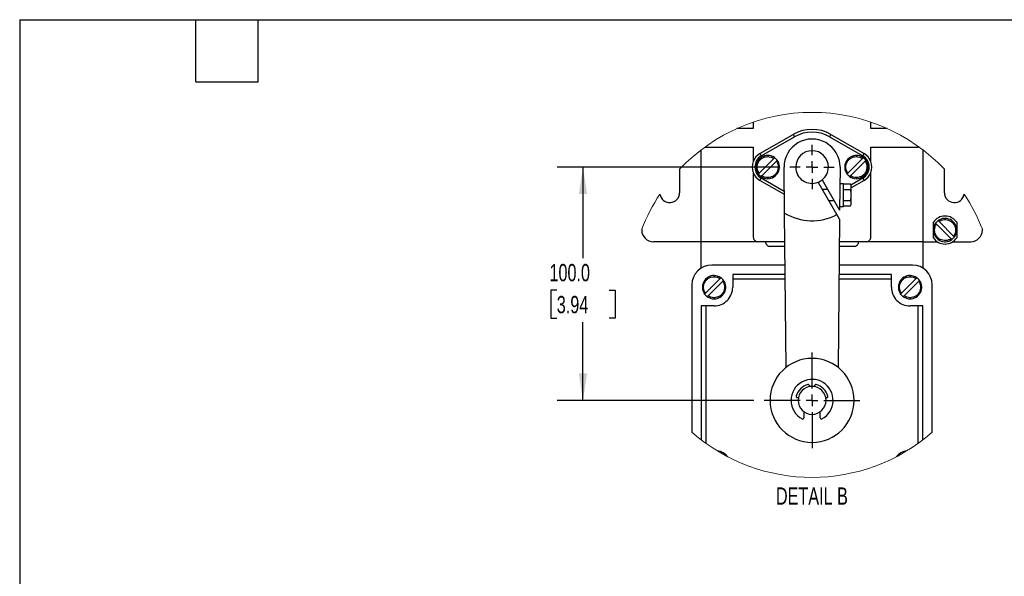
# Model space of a CAD drawing. Header units: millimetres. Extents: x 22 to 956, y 22 to 733.
# Tile 5 of 10: x 22 to 444, y 495 to 733. Entities that reach past the tile are written whole.
import ezdxf

# ---------------------------------------------------------------- set-up
doc = ezdxf.new("R2010")
doc.units = ezdxf.units.MM
doc.header["$LTSCALE"] = 3.5
doc.linetypes.add('CENTERX2', pattern=[20.32, 12.7, -2.54, 2.54, -2.54])
doc.layers.add('CENTER', color=40, linetype='CENTERX2')
doc.layers.add('DIMENSIONS', color=140, linetype='Continuous', lineweight=25)
doc.layers.add('TEXT', color=140, linetype='Continuous', lineweight=25)
doc.styles.add('SLDTEXTSTYLE0', font='TXT', dxfattribs={"width": 0.7})
doc.dimstyles.new('SLDDIMSTYLE2', dxfattribs={"dimtxt": 7.553027, "dimasz": 11.557, "dimexe": 0, "dimexo": 0.0625, "dimgap": 1.888257, "dimtad": 0, "dimtih": 1, "dimtoh": 1, "dimrnd": 1e-09, "dimzin": 4, "dimdsep": 46, "dimtxsty": 'SLDTEXTSTYLE0', "dimsah": 1, "dimcen": 0.09, "dimadec": 0, "dimazin": 1, "dimtfac": 1, "dimtofl": 0, "dimtmove": 0, "dimatfit": 3, "dimfxl": 0, "dimfrac": 2, "dimtolj": 1, "dimtzin": 12, "dimarcsym": 0})

# ---------------------------------------------------------------- blocks, each defined once
blk = doc.blocks.new('_D_27')
at = {"layer": 'DIMENSIONS'}
for p, q in [((347.87, 670.27), (252.56, 670.27)), ((263.67, 670.27), (263.67, 631.19)), ((252.45, 617.49), (249.91, 617.49)), ((249.91, 617.49), (249.91, 605.49)), ((274.9, 617.49), (277.43, 617.49)), ((277.43, 617.49), (277.43, 605.49)), ((249.91, 605.49), (252.45, 605.49)), ((263.67, 570.27), (263.67, 603.8)), ((277.43, 605.49), (274.9, 605.49)), ((336.87, 570.27), (252.56, 570.27))]:
    blk.add_line(p, q, dxfattribs=at)
for points in [[(263.67, 670.27), (261.9, 658.72), (265.45, 658.72)], [(263.67, 570.27), (265.45, 581.83), (261.9, 581.83)]]:
    blk.add_solid(points, dxfattribs=at)
at = {"layer": 'DIMENSIONS', "char_height": 7.408, "attachment_point": 1, "style": 'SLDTEXTSTYLE0'}
for s, insert in [('100.0', (249.31, 628.73)), ('3.94', (252.45, 615.04))]:
    blk.add_mtext(s, dxfattribs=dict(at, insert=insert))
blk = doc.blocks.new('SW_CENTERMARKSYMBOL_9')
at = {"layer": 'DIMENSIONS', "color": 0}
for p, q in [((0, 5.08), (0, 9.54)), ((-5.08, 0), (-9.54, 0)), ((0, 0), (-2.54, 0)), ((0, 0), (0, 2.54)), ((0, 0), (0, -2.54)), ((0, 0), (2.54, 0)), ((5.08, 0), (9.54, 0)), ((0, -5.08), (0, -9.54))]:
    blk.add_line(p, q, dxfattribs=at)
blk = doc.blocks.new('SW_CENTERMARKSYMBOL_10')
at = {"layer": 'CENTER', "color": 0}
for p, q in [((0, 5.08), (0, 20.54)), ((-5.08, 0), (-20.54, 0)), ((0, 0), (-2.54, 0)), ((0, 0), (0, 2.54)), ((0, 0), (0, -2.54)), ((0, 0), (2.54, 0)), ((5.08, 0), (20.54, 0)), ((0, -5.08), (0, -20.54))]:
    blk.add_line(p, q, dxfattribs=at)

msp = doc.modelspace()

# ---------------------------------------------------------------- linework, layer by layer
for p, q in [((336.671, 689.547), (336.671, 686.775)), ((387.044, 686.775), (387.044, 689.547)), ((336.671, 686.775), (329.651, 686.775)), ((339.532, 676.034), (353.782, 684.261)), ((353.782, 684.261), (354.357, 683.265)), ((369.932, 684.261), (369.357, 683.265)), ((369.932, 684.261), (384.182, 676.034)), ((394.064, 686.775), (387.044, 686.775)), ((340.107, 675.038), (354.357, 683.265)), ((369.357, 683.265), (383.607, 675.038)), ((314.357, 638.284), (314.357, 677.638)), ((316.357, 678.784), (336.671, 678.784)), ((336.671, 678.784), (336.671, 672.714)), ((339.532, 676.034), (340.107, 675.038)), ((342.857, 675.275), (342.857, 674.775)), ((380.857, 675.275), (380.857, 674.775)), ((383.607, 675.038), (384.182, 676.034)), ((387.044, 678.784), (407.357, 678.784)), ((387.044, 672.714), (387.044, 678.784)), ((409.357, 677.638), (409.357, 638.284)), ((339.16, 667.709), (345.423, 673.972)), ((346.554, 672.84), (340.292, 666.578)), ((377.16, 667.709), (383.423, 673.972)), ((384.554, 672.84), (378.292, 666.578)), ((305.107, 669.323), (305.107, 659.275)), ((336.671, 667.835), (336.671, 640.284)), ((350.054, 650.534), (349.858, 670.155)), ((373.857, 670.155), (373.673, 651.809)), ((387.044, 640.284), (387.044, 667.835)), ((418.607, 659.275), (418.607, 669.323)), ((339.532, 664.516), (340.107, 665.512)), ((349.975, 658.487), (339.532, 664.516)), ((349.961, 659.822), (340.107, 665.512)), ((342.857, 665.775), (342.857, 665.275)), ((372.481, 649.875), (364.455, 663.775)), ((366.188, 664.775), (373.673, 651.809)), ((373.788, 663.275), (375.284, 663.275)), ((375.284, 653.275), (375.284, 663.275)), ((378.3, 662.894), (375.284, 662.894)), ((378.657, 662.275), (378.3, 662.894)), ((383.607, 665.512), (378.493, 662.559)), ((384.182, 664.516), (378.657, 661.326)), ((380.857, 665.775), (380.857, 665.275)), ((383.607, 665.512), (384.182, 664.516)), ((366.188, 660.775), (368.497, 660.775)), ((375.284, 660.584), (378.3, 660.584)), ((378.657, 661.739), (378.657, 662.275)), ((378.657, 658.275), (378.657, 661.739)), ((371.384, 655.775), (369.074, 655.775)), ((375.284, 655.965), (378.3, 655.965)), ((378.3, 653.656), (378.657, 654.275)), ((378.657, 654.811), (378.657, 658.275)), ((378.657, 654.275), (378.657, 654.811)), ((350.715, 584.412), (350.054, 650.534)), ((375.284, 653.275), (373.688, 653.275)), ((375.284, 653.656), (378.3, 653.656)), ((373.634, 647.877), (372.481, 649.875)), ((373.634, 647.877), (372.999, 584.412)), ((413.857, 643.275), (413.857, 646.591)), ((421.423, 639.578), (415.16, 645.84)), ((416.292, 646.972), (422.554, 640.709)), ((423.857, 646.591), (423.857, 643.275)), ((288.857, 643.584), (288.857, 643.275)), ((414.357, 643.275), (413.857, 643.275)), ((413.857, 639.958), (413.857, 643.275)), ((423.857, 643.275), (423.357, 643.275)), ((423.857, 643.275), (423.857, 639.958)), ((434.857, 643.275), (434.857, 643.584)), ((314.357, 638.275), (293.857, 638.275)), ((338.671, 638.284), (314.357, 638.284)), ((314.357, 626.99), (314.357, 638.284)), ((350.177, 638.284), (338.671, 638.284)), ((385.044, 638.284), (373.538, 638.284)), ((409.357, 638.284), (385.044, 638.284)), ((409.357, 638.284), (409.357, 626.99)), ((409.357, 638.275), (415.541, 638.275)), ((422.174, 638.275), (429.857, 638.275)), ((350.197, 636.284), (343.857, 636.284)), ((379.857, 636.284), (373.518, 636.284)), ((350.277, 628.279), (318.857, 628.279)), ((404.857, 628.279), (373.438, 628.279)), ((316.16, 616.214), (322.423, 622.476)), ((323.554, 621.345), (317.292, 615.082)), ((319.857, 623.779), (319.857, 623.279)), ((350.317, 624.279), (327.857, 624.279)), ((327.857, 624.279), (327.857, 622.279)), ((327.857, 622.279), (327.857, 618.779)), ((350.337, 622.279), (327.857, 622.279)), ((395.857, 622.279), (373.378, 622.279)), ((395.857, 624.279), (373.398, 624.279)), ((395.857, 622.279), (395.857, 624.279)), ((395.857, 618.779), (395.857, 622.279)), ((400.16, 616.214), (406.423, 622.476)), ((407.554, 621.345), (401.292, 615.082)), ((403.857, 623.779), (403.857, 623.279)), ((310.357, 619.779), (310.357, 556.626)), ((413.357, 556.626), (413.357, 619.779)), ((319.857, 614.279), (319.857, 613.779)), ((403.857, 614.279), (403.857, 613.779)), ((314.357, 610.779), (314.357, 553.354)), ((316.357, 610.779), (314.357, 610.779)), ((316.357, 610.779), (316.357, 551.875)), ((319.857, 610.779), (316.357, 610.779)), ((407.357, 610.779), (403.857, 610.779)), ((407.357, 551.875), (407.357, 610.779)), ((409.357, 610.779), (407.357, 610.779)), ((409.357, 553.354), (409.357, 610.779)), ((360.732, 576.657), (360.816, 576.184)), ((362.899, 576.184), (362.983, 576.657)), ((355.949, 571.317), (355.475, 571.4)), ((368.24, 571.4), (367.766, 571.317)), ((358.357, 565.401), (358.357, 562.775)), ((365.357, 562.775), (365.357, 565.401)), ((361.837, 537.279), (361.878, 537.279))]:
    msp.add_line(p, q)
at = {"flags": 128}
for points in [[(315.953, 678.826), (315.967, 678.822), (316.357, 678.784)], [(407.762, 678.826), (407.748, 678.822), (407.357, 678.784)], [(345.423, 673.972), (345.543, 674.092), (345.65, 674.198), (345.73, 674.278), (345.774, 674.323), (345.782, 674.33)], [(346.913, 673.199), (346.893, 673.179), (346.836, 673.122), (346.748, 673.034), (346.638, 672.924), (346.554, 672.84)], [(383.423, 673.972), (383.543, 674.092), (383.65, 674.198), (383.73, 674.278), (383.774, 674.323), (383.782, 674.33)], [(384.913, 673.199), (384.893, 673.179), (384.836, 673.122), (384.748, 673.034), (384.638, 672.924), (384.554, 672.84)], [(338.802, 667.35), (338.822, 667.37), (338.878, 667.427), (338.966, 667.515), (339.077, 667.625), (339.16, 667.709)], [(376.802, 667.35), (376.822, 667.37), (376.878, 667.427), (376.966, 667.515), (377.077, 667.625), (377.16, 667.709)], [(340.292, 666.578), (340.172, 666.458), (340.065, 666.351), (339.985, 666.271), (339.941, 666.227), (339.933, 666.219)], [(378.292, 666.578), (378.172, 666.458), (378.065, 666.351), (377.985, 666.271), (377.941, 666.227), (377.933, 666.219)], [(415.16, 645.84), (415.04, 645.96), (414.934, 646.067), (414.854, 646.147), (414.809, 646.191), (414.802, 646.199)], [(415.933, 647.33), (415.953, 647.311), (416.01, 647.254), (416.098, 647.166), (416.208, 647.055), (416.292, 646.972)], [(421.782, 639.219), (421.762, 639.239), (421.705, 639.296), (421.617, 639.384), (421.507, 639.494), (421.423, 639.578)], [(422.554, 640.709), (422.675, 640.589), (422.781, 640.482), (422.861, 640.402), (422.905, 640.358), (422.913, 640.35)], [(322.423, 622.476), (322.543, 622.596), (322.65, 622.703), (322.73, 622.783), (322.774, 622.827), (322.782, 622.835)], [(323.913, 621.703), (323.893, 621.684), (323.836, 621.627), (323.748, 621.539), (323.638, 621.428), (323.554, 621.345)], [(406.423, 622.476), (406.543, 622.596), (406.65, 622.703), (406.73, 622.783), (406.774, 622.827), (406.782, 622.835)], [(407.913, 621.703), (407.893, 621.684), (407.836, 621.627), (407.748, 621.539), (407.638, 621.428), (407.554, 621.345)], [(315.802, 615.855), (315.822, 615.875), (315.878, 615.932), (315.966, 616.02), (316.077, 616.13), (316.16, 616.214)], [(399.802, 615.855), (399.822, 615.875), (399.878, 615.932), (399.966, 616.02), (400.077, 616.13), (400.16, 616.214)], [(317.292, 615.082), (317.172, 614.962), (317.065, 614.855), (316.985, 614.775), (316.941, 614.731), (316.933, 614.723)], [(401.292, 615.082), (401.172, 614.962), (401.065, 614.855), (400.985, 614.775), (400.941, 614.731), (400.933, 614.723)]]:
    msp.add_lwpolyline(points, dxfattribs=at)
at = {"color": 7, "linetype": 'Continuous', "lineweight": 18}
for centre, start, end in [((361.857, 615.496), 43.48577, 136.51423), ((361.857, 615.496), 146.45173, 158.9553), ((361.858, 615.496), 21.04472, 33.54825), ((361.857, 615.496), 228.82018, 311.17982)]:
    msp.add_arc(centre, 78.217, start, end, dxfattribs=at)
for centre, radius, start, end in [((361.857, 670.275), 16.15, 60.00002, 119.99998), ((361.857, 670.275), 15, 60.00004, 119.99996), ((361.857, 670.275), 12, 0.57295, 180.57299), ((342.857, 670.275), 6.65, 119.99991, 158.47692), ((342.857, 670.275), 5, 89.99997, 215.79313), ((342.857, 670.275), 5, 54.20693, 90), ((361.857, 670.275), 7, 0.00001, 179.99999), ((380.857, 670.275), 5, 89.99999, 215.79311), ((380.857, 670.275), 5, 54.20693, 90.00002), ((380.857, 670.275), 6.65, 21.52308, 60.00009), ((342.857, 670.275), 6.65, 158.47682, 201.52318), ((342.857, 670.275), 5.5, 119.99998, 240.00002), ((342.857, 670.275), 5, 270.00004, 35.79309), ((342.857, 670.275), 5, 35.79337, 54.20668), ((380.857, 670.275), 5, 270.00001, 35.79311), ((380.857, 670.275), 5.5, 299.99998, 60.00002), ((380.857, 670.275), 5, 35.7933, 54.2067), ((380.857, 670.275), 6.65, 338.47682, 21.52318), ((342.857, 670.275), 6.65, 201.52313, 239.99998), ((342.857, 670.275), 5, 215.79292, 234.20708), ((361.857, 670.275), 7, 179.99998, 291.78679), ((361.857, 670.275), 7, 308.2132, 0.00001), ((361.852, 670.275), 12.005, 359.42727, 0.57273), ((380.857, 670.275), 5, 215.793, 234.20705), ((380.857, 670.275), 6.65, 300.00002, 338.47687), ((342.857, 670.275), 5, 234.207, 269.99981), ((361.857, 670.275), 7, 291.78674, 308.21336), ((380.857, 670.275), 5, 234.207, 269.99979), ((300.871, 659.261), 4.236, 187.3079, 0.18868), ((422.843, 659.261), 4.236, 179.81132, 352.6921), ((361.857, 670.275), 23, 239.12399, 297.50809), ((418.857, 643.275), 6, 33.55727, 146.44273), ((418.857, 643.275), 5, 144.20697, 179.99997), ((418.857, 643.275), 5, 125.79311, 144.20689), ((418.857, 643.275), 5, 360, 125.7931), ((293.857, 643.275), 5, 179.99997, 269.99996), ((418.857, 643.275), 5, 179.99997, 305.79313), ((418.857, 643.275), 5, 324.20693, 0.00002), ((429.857, 643.275), 5, 270.00004, 0.00003), ((338.671, 640.284), 2, 179.99995, 270.00005), ((343.857, 638.284), 2, 179.99995, 270.00005), ((379.857, 638.284), 2, 269.99995, 0.00005), ((385.044, 640.284), 2, 269.99995, 0.00005), ((418.857, 643.275), 6, 213.55731, 326.44269), ((418.857, 643.275), 5, 305.79311, 324.20689), ((318.857, 619.779), 8.5, 90.00002, 179.99999), ((404.857, 619.779), 8.5, 0.00001, 89.99998), ((319.857, 618.779), 5, 90.00001, 215.79309), ((319.857, 618.779), 5, 54.20694, 89.99996), ((319.857, 618.779), 5, 270.00002, 35.79309), ((319.857, 618.779), 5, 35.793, 54.20699), ((403.857, 618.779), 5, 90.00001, 215.79309), ((403.857, 618.779), 5, 54.20694, 89.99996), ((403.857, 618.779), 5, 270.00002, 35.79309), ((403.857, 618.779), 5, 35.793, 54.20699), ((319.857, 618.779), 8, 270, 0.00001), ((403.857, 618.779), 8, 179.99999, 270), ((319.857, 618.779), 5, 215.79302, 234.20698), ((319.857, 618.779), 5, 234.20692, 269.99997), ((403.857, 618.779), 5, 215.79302, 234.20698), ((403.857, 618.779), 5, 234.20692, 269.99997), ((361.857, 570.275), 18, 90.00001, 269.99999), ((361.857, 570.275), 18, 270.00001, 89.99999), ((361.857, 570.275), 9, 118.07248, 241.92752), ((361.857, 570.275), 9, 298.07248, 118.0725), ((361.857, 570.275), 7, 104.41172, 165.58828), ((361.857, 570.275), 6, 90.00001, 269.99999), ((360.24, 576.57), 0.5, 9.99989, 104.41161), ((361.857, 570.275), 6, 270.00001, 89.99999), ((363.475, 576.57), 0.5, 75.5884, 170.00009), ((361.857, 570.275), 7, 14.41172, 75.58828), ((355.562, 571.893), 0.5, 165.58799, 260.00022), ((368.153, 571.893), 0.5, 279.99978, 14.41201), ((357.857, 562.775), 0.5, 241.92708, 0.00026), ((365.857, 562.775), 0.5, 179.99974, 298.07292), ((319.976, 541.032), 7.721, 40.7705, 80.52014), ((403.692, 541.114), 7.632, 99.23903, 139.47034)]:
    msp.add_arc(centre, radius, start, end)
for points, knots in [([(339.16, 667.709), (338.958, 668.056), (338.544, 668.763), (338.312, 669.993), (338.402, 671.231), (338.823, 672.386), (339.531, 673.389), (340.497, 674.17), (341.64, 674.68), (342.457, 674.744), (342.857, 674.775)], [0, 0, 0, 0, 0.12265569, 0.24999987, 0.37734396, 0.49999978, 0.62265587, 0.74999983, 0.87734388, 1, 1, 1, 1]), ([(342.857, 674.775), (343.316, 674.739), (344.232, 674.667), (345.026, 674.204), (345.423, 673.972)], [0, 0, 0, 0, 0.4999996, 1, 1, 1, 1]), ([(346.554, 672.84), (346.757, 672.494), (347.17, 671.787), (347.403, 670.556), (347.313, 669.318), (346.892, 668.164), (346.183, 667.16), (345.218, 666.38), (344.074, 665.869), (343.258, 665.806), (342.857, 665.775)], [0, 0, 0, 0, 0.122656, 0.2500002, 0.3773439, 0.5, 0.622656, 0.7500001, 0.8773441, 1, 1, 1, 1]), ([(377.16, 667.709), (376.958, 668.056), (376.544, 668.763), (376.312, 669.993), (376.402, 671.231), (376.823, 672.386), (377.531, 673.389), (378.497, 674.17), (379.64, 674.68), (380.457, 674.744), (380.857, 674.775)], [0, 0, 0, 0, 0.12265574, 0.24999993, 0.37734403, 0.49999985, 0.62265589, 0.75000001, 0.87734406, 1, 1, 1, 1]), ([(380.857, 674.775), (381.316, 674.739), (382.232, 674.667), (383.026, 674.204), (383.423, 673.972)], [0, 0, 0, 0, 0.4999999, 1, 1, 1, 1]), ([(384.554, 672.84), (384.757, 672.494), (385.17, 671.787), (385.403, 670.556), (385.313, 669.318), (384.892, 668.164), (384.183, 667.16), (383.218, 666.38), (382.074, 665.869), (381.258, 665.806), (380.857, 665.775)], [0, 0, 0, 0, 0.12265599, 0.25000013, 0.3773438, 0.49999994, 0.62265599, 0.74999991, 0.87734392, 1, 1, 1, 1]), ([(342.857, 665.775), (342.399, 665.811), (341.483, 665.882), (340.689, 666.346), (340.292, 666.578)], [0, 0, 0, 0, 0.5000003, 1, 1, 1, 1]), ([(380.857, 665.775), (380.399, 665.811), (379.483, 665.882), (378.689, 666.346), (378.292, 666.578)], [0, 0, 0, 0, 0.5, 1, 1, 1, 1]), ([(378.657, 661.739), (378.638, 661.935), (378.597, 662.344), (378.402, 662.705), (378.3, 662.894)], [0, 0, 0, 0, 0.4797363, 1, 1, 1, 1]), ([(378.3, 660.584), (378.4, 660.769), (378.595, 661.13), (378.637, 661.539), (378.657, 661.739)], [0, 0, 0, 0, 0.5103296, 1, 1, 1, 1]), ([(378.657, 658.275), (378.639, 658.662), (378.603, 659.444), (378.402, 660.201), (378.3, 660.584)], [0, 0, 0, 0, 0.4945115, 1, 1, 1, 1]), ([(378.3, 655.965), (378.4, 656.34), (378.602, 657.097), (378.639, 657.88), (378.657, 658.275)], [0, 0, 0, 0, 0.4954583, 1, 1, 1, 1]), ([(378.657, 654.811), (378.638, 655.007), (378.597, 655.415), (378.402, 655.777), (378.3, 655.965)], [0, 0, 0, 0, 0.47973765, 1, 1, 1, 1]), ([(378.3, 653.656), (378.4, 653.84), (378.595, 654.202), (378.637, 654.611), (378.657, 654.811)], [0, 0, 0, 0, 0.51032671, 1, 1, 1, 1]), ([(414.357, 643.275), (414.393, 643.733), (414.465, 644.65), (414.929, 645.443), (415.16, 645.84)], [0, 0, 0, 0, 0.4999997, 1, 1, 1, 1]), ([(416.292, 646.972), (416.639, 647.175), (417.346, 647.588), (418.576, 647.821), (419.814, 647.73), (420.968, 647.309), (421.972, 646.601), (422.753, 645.635), (423.263, 644.492), (423.326, 643.675), (423.357, 643.275)], [0, 0, 0, 0, 0.12265609, 0.24999983, 0.37734388, 0.50000003, 0.62265609, 0.75000018, 0.87734404, 1, 1, 1, 1]), ([(421.423, 639.578), (421.076, 639.375), (420.369, 638.962), (419.139, 638.729), (417.901, 638.82), (416.746, 639.24), (415.743, 639.949), (414.962, 640.914), (414.452, 642.058), (414.389, 642.874), (414.357, 643.275)], [0, 0, 0, 0, 0.122656, 0.2499998, 0.3773438, 0.5, 0.6226561, 0.75, 0.8773439, 1, 1, 1, 1]), ([(423.357, 643.275), (423.322, 642.816), (423.25, 641.9), (422.786, 641.106), (422.554, 640.709)], [0, 0, 0, 0, 0.5, 1, 1, 1, 1]), ([(316.16, 616.214), (315.958, 616.56), (315.544, 617.267), (315.312, 618.498), (315.402, 619.736), (315.823, 620.89), (316.531, 621.894), (317.497, 622.674), (318.64, 623.185), (319.457, 623.248), (319.857, 623.279)], [0, 0, 0, 0, 0.1226561, 0.2500001, 0.3773441, 0.5, 0.6226559, 0.75, 0.8773441, 1, 1, 1, 1]), ([(319.857, 623.279), (320.316, 623.243), (321.232, 623.172), (322.026, 622.708), (322.423, 622.476)], [0, 0, 0, 0, 0.4999998, 1, 1, 1, 1]), ([(323.554, 621.345), (323.757, 620.998), (324.17, 620.291), (324.403, 619.061), (324.313, 617.823), (323.892, 616.668), (323.183, 615.664), (322.218, 614.884), (321.074, 614.374), (320.258, 614.31), (319.857, 614.279)], [0, 0, 0, 0, 0.122656, 0.25, 0.377344, 0.5, 0.6226562, 0.7499999, 0.8773441, 1, 1, 1, 1]), ([(400.16, 616.214), (399.958, 616.56), (399.544, 617.267), (399.312, 618.498), (399.402, 619.736), (399.823, 620.89), (400.531, 621.894), (401.497, 622.674), (402.64, 623.185), (403.457, 623.248), (403.857, 623.279)], [0, 0, 0, 0, 0.122656, 0.25, 0.377344, 0.5, 0.6226561, 0.7499999, 0.8773441, 1, 1, 1, 1]), ([(403.857, 623.279), (404.316, 623.243), (405.232, 623.172), (406.026, 622.708), (406.423, 622.476)], [0, 0, 0, 0, 0.4999998, 1, 1, 1, 1]), ([(407.554, 621.345), (407.757, 620.998), (408.17, 620.291), (408.403, 619.061), (408.313, 617.823), (407.892, 616.668), (407.183, 615.664), (406.218, 614.884), (405.074, 614.374), (404.258, 614.31), (403.857, 614.279)], [0, 0, 0, 0, 0.1226561, 0.2500001, 0.3773441, 0.5, 0.6226559, 0.75, 0.8773441, 1, 1, 1, 1]), ([(319.857, 614.279), (319.399, 614.315), (318.483, 614.387), (317.689, 614.85), (317.292, 615.082)], [0, 0, 0, 0, 0.49999976, 1, 1, 1, 1]), ([(403.857, 614.279), (403.399, 614.315), (402.483, 614.387), (401.689, 614.85), (401.292, 615.082)], [0, 0, 0, 0, 0.49999976, 1, 1, 1, 1])]:
    msp.add_open_spline(points, degree=3, knots=knots)
at = {"layer": 'TEXT'}
for p, q in [((22.225, 733.425), (955.675, 733.425)), ((22.225, 733.425), (22.225, 22.225)), ((97.79, 706.755), (97.79, 733.425)), ((124.46, 706.755), (124.46, 733.425)), ((97.79, 706.755), (124.46, 706.755))]:
    msp.add_line(p, q, dxfattribs=at)

# ---------------------------------------------------------------- block references
at = {"layer": 'CENTER'}
msp.add_blockref('SW_CENTERMARKSYMBOL_10', (361.857, 570.275), dxfattribs=at)
at = {"layer": 'DIMENSIONS'}
msp.add_blockref('SW_CENTERMARKSYMBOL_9', (361.857, 670.275), dxfattribs=at)

# ---------------------------------------------------------------- texts
at = {"layer": 'DIMENSIONS', "insert": (361.801, 532.983), "char_height": 7.4083, "attachment_point": 2, "style": 'SLDTEXTSTYLE0'}
msp.add_mtext('DETAIL B', dxfattribs=at)

# ---------------------------------------------------------------- dimensions: what is measured, and where the dimension line sits
at = {"layer": 'DIMENSIONS'}
dim = msp.add_linear_dim(base=(263.673, 570.275), p1=(352.317, 670.275), p2=(341.317, 570.275), angle=90, dimstyle='SLDDIMSTYLE2', dxfattribs=at)
dim.commit()
dim.dimension.update_dxf_attribs({"geometry": '_D_27', "text_midpoint": (263.673, 617.491), "dimtype": 160})

doc.saveas('drawing.dxf')
